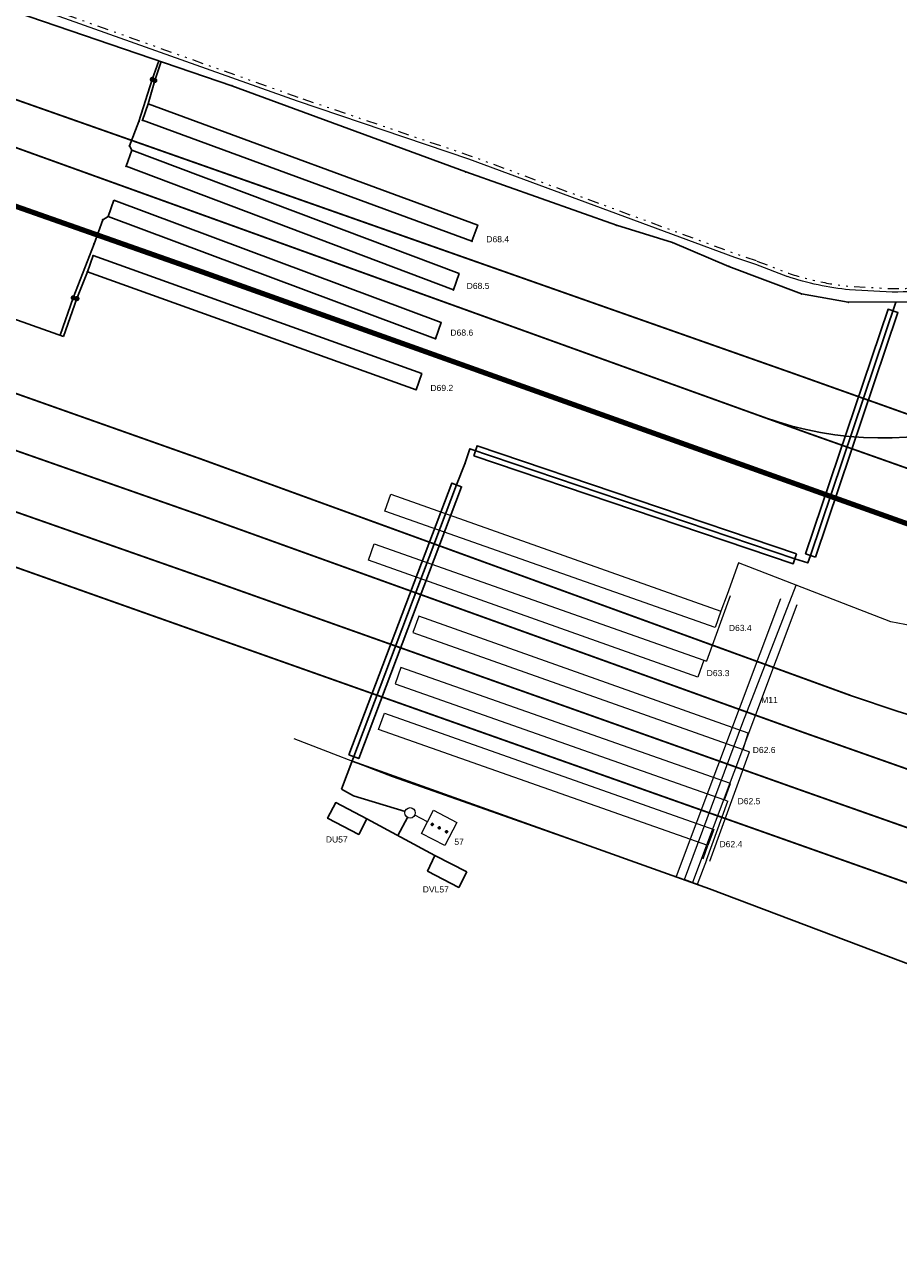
# Model space of a CAD drawing. Extents: x 133810 to 134220, y 448637 to 448926.
# Tile 8 of 13: x 133990 to 134040, y 448735 to 448804. Entities that reach past the tile are written whole.
import ezdxf
from ezdxf.enums import TextEntityAlignment as Align

# ---------------------------------------------------------------- set-up
doc = ezdxf.new("R2010")
doc.units = 0
doc.header["$MEASUREMENT"] = 0
for name, pattern in [('DGN Style 6', [17.238445, 6.344328, -3.62533, 0.009063, -3.62533, 0.009063, -3.62533]), ('VW-1-3_STREEP-N', [4, 1, -3]), ('VW-1-3_STREEP30-N', [4, 1, -3])]:
    doc.linetypes.add(name, pattern=pattern)
for name, color, linetype in [('1-kabel nieuw', 2, 'Continuous'), ('2-buis nieuw', 4, 'Continuous'), ('3-lussen nieuw', 6, 'Continuous'), ('BUIS', 7, 'Continuous'), ('PASSIEF', 7, 'Continuous'), ('PNTS', 1, 'Continuous')]:
    doc.layers.add(name, color=color, linetype=linetype)
for name, color, linetype, lineweight in [('N-WA-VW-VRI-BESTAAND-LUSSEN', 1, 'Continuous', 0), ('N-WA-VW-VRI-KABELTRACE-BESTAAND', 1, 'Continuous', 0), ('N-WA-VW-VRI-KOPPELKABEL BESTAAND', 12, 'DGN Style 6', 13), ('N-WA-VW-VRI-MANTELBUIS-BESTAAND', 1, 'Continuous', 0), ('N-WA-VW-VRI-MEUBILAIR', 7, 'Continuous', 13), ('N-WA-VW-VRI-UITSLIJPER BESTAAND', 11, 'Continuous', 0), ('N-WE-VW-MARKERING_LANGS_STREEP_13_010-G', 7, 'VW-1-3_STREEP-N', 0), ('N-WE-VW-MARKERING_LANGS_STREEP_13_030-G', 7, 'VW-1-3_STREEP30-N', 30), ('N-WE-VW-MARKERING_LANGS_STREEP_DOORGETROKKEN_010-G', 7, 'Continuous', 30), ('N-WE-VW-VRI-TEKST', 7, 'Continuous', 0), ('N-WE-VW-VRI-TEKST LUSSEN BESTAAND', 1, 'Continuous', 0)]:
    doc.layers.add(name, color=color, linetype=linetype, lineweight=lineweight)
doc.styles.add('Style-Arial', font='arial.ttf')
doc.styles.add('StyleArial', font='arial.ttf')

# ---------------------------------------------------------------- blocks, each defined once
blk = doc.blocks.new('*U3')
at = {"layer": 'N-WA-VW-VRI-MEUBILAIR', "ltscale": 0.1}
h = blk.add_hatch(color=256, dxfattribs=at)
edge = h.paths.add_edge_path()
edge.add_arc((-1.003, 0.162), 0.0625, 0, 360)
h = blk.add_hatch(color=256, dxfattribs=at)
edge = h.paths.add_edge_path()
edge.add_arc((-0.553, 0), 0.0625, 0, 360)
h = blk.add_hatch(color=256, dxfattribs=at)
edge = h.paths.add_edge_path()
edge.add_arc((-0.135, -0.15), 0.0625, 0, 360)
blk.add_line((0.153, -0.253), (0.93, -0.532), dxfattribs=at)
at = {"layer": 'N-WA-VW-VRI-MEUBILAIR', "ltscale": 0.1, "flags": 128}
blk.add_lwpolyline([(-0.1, -0.959), (-1.512, -0.453), (-1.005, 0.959), (0.407, 0.453)], close=True, dxfattribs=at)
for points in [[(-0.944, 0.141, -1), (-1.062, 0.183, -1), (-0.944, 0.141)], [(-0.494, -0.021, -1), (-0.611, 0.021, -1), (-0.494, -0.021)], [(-0.077, -0.171, -1), (-0.194, -0.129, -1), (-0.077, -0.171)]]:
    blk.add_lwpolyline(points, format="xyb", dxfattribs=at)
for points in [[(-1.062, 0.183, 1), (-0.944, 0.141, 1)], [(-0.611, 0.021, 1), (-0.494, -0.021, 1)], [(-0.194, -0.129, 1), (-0.077, -0.171, 1)]]:
    blk.add_lwpolyline(points, format="xyb", close=True, dxfattribs=at)
at = {"layer": 'N-WA-VW-VRI-MEUBILAIR', "ltscale": 0.1}
blk.add_circle((1.212, -0.633), 0.3, dxfattribs=at)

msp = doc.modelspace()

# ---------------------------------------------------------------- linework, layer by layer
at = {"layer": '1-kabel nieuw'}
msp.add_line((133992.169, 448786.595), (133977.936, 448791.618), dxfattribs=at)
for points, elevation in [([(134046.147, 448791.669), (134044.645, 448790.01), (134043.483, 448788.911), (134042.559, 448788.583), (134037.043, 448788.558), (134034.379, 448789.038), (134030.216, 448790.605), (134027.001, 448791.97), (134023.79, 448792.96), (134015.17, 448796.015), (134001.798, 448800.942), (133986.38, 448806.218), (133975.251, 448810.211), (133967.148, 448812.88), (133960.239, 448815.385), (133958.969, 448815.837)], 1.076), ([(133997.246, 448801.311), (133997.61, 448802.376)], 1.256), ([(133997.387, 448801.248), (133997.756, 448802.326)], 1.191), ([(133992.729, 448788.81), (133991.973, 448786.665)], 1.322), ([(133992.935, 448788.767), (133992.169, 448786.595)], 1.398), ([(134034.889, 448774.069), (134039.775, 448788.57)], 1.724), ([(134015.41, 448780.164), (134015.123, 448779.314), (134014.651, 448778.107)], 1.11), ([(134033.994, 448773.877), (134015.41, 448780.164)], 1.73), ([(134014.651, 448778.107), (134008.067, 448760.687)], 1.343), ([(134033.994, 448773.877), (134034.726, 448773.641), (134034.889, 448774.069)], 1.73), ([(134008.679, 448762.305), (134029.101, 448754.988), (134047.873, 448747.896), (134048.291, 448749.004), (134057.919, 448745.354), (134066.083, 448742.533), (134072.295, 448740.43), (134139.88, 448718.62)], 1.343), ([(134008.067, 448760.687), (134008.745, 448760.315), (134011.701, 448759.426)], 1.343)]:
    msp.add_lwpolyline(points, dxfattribs=dict(at, elevation=elevation))
msp.add_lwpolyline([(134011.845, 448759.076), (134011.287, 448758.039)], dxfattribs=at)
at = {"layer": '2-buis nieuw'}
for points, elevation in [([(134035.173, 448773.973), (134039.887, 448787.966), (134039.319, 448788.157), (134034.605, 448774.165), (134035.173, 448773.973)], 1.724), ([(134034.09, 448774.161), (134015.818, 448780.342), (134015.626, 448779.774)], 1.73), ([(134015.626, 448779.774), (134033.898, 448773.593), (134034.09, 448774.161)], 1.73), ([(134008.493, 448762.661), (134014.371, 448778.213), (134014.932, 448778.001), (134009.054, 448762.449), (134008.493, 448762.661)], 1.343)]:
    msp.add_lwpolyline(points, dxfattribs=dict(at, elevation=elevation))
at = {"layer": '3-lussen nieuw'}
msp.add_line((134009.515, 448758.993), (134013.411, 448756.896), dxfattribs=at)
for points, elevation in [([(133996.068, 448797.264), (133995.744, 448796.337), (134014.461, 448789.268), (134014.786, 448790.195), (133996.068, 448797.264), (133995.934, 448797.502), (133996.478, 448798.899), (133997.246, 448801.311)], 1.256), ([(133997.003, 448799.902), (133996.678, 448798.975), (134015.528, 448792.047), (134015.853, 448792.974), (133997.003, 448799.902), (133997.387, 448801.248)], 1.191), ([(133995.049, 448794.398), (133994.724, 448793.471), (134013.445, 448786.469), (134013.77, 448787.396), (133995.049, 448794.398)], 1.322), ([(133994.724, 448793.471), (133994.415, 448793.275), (133993.918, 448791.905), (133992.729, 448788.81)], 1.322), ([(133993.537, 448790.304), (133993.862, 448791.23), (134012.657, 448784.479), (134012.333, 448783.552), (133993.537, 448790.304), (133992.935, 448788.767)], 1.398)]:
    msp.add_lwpolyline(points, dxfattribs=dict(at, elevation=elevation))
at = {"layer": '3-lussen nieuw', "const_width": 0.15}
for points, elevation in [([(133997.171, 448801.311, 1), (133997.321, 448801.311, 1)], 1.256), ([(133997.312, 448801.248, 1), (133997.462, 448801.248, 1)], 1.191), ([(133992.654, 448788.81, 1), (133992.804, 448788.81, 1)], 1.322), ([(133992.86, 448788.767, 1), (133993.01, 448788.767, 1)], 1.398)]:
    msp.add_lwpolyline(points, format="xyb", close=True, dxfattribs=dict(at, elevation=elevation))
at = {"layer": '3-lussen nieuw', "flags": 128}
for points in [[(134009.515, 448758.993), (134009.05, 448758.104), (134007.272, 448759.035), (134007.737, 448759.924)], [(134015.232, 448755.964), (134014.766, 448755.075), (134012.988, 448756.007), (134013.411, 448756.896)]]:
    msp.add_lwpolyline(points, close=True, dxfattribs=at)
at = {"layer": 'BUIS'}
for p in [(134039.598, 448788.045, 1.071), (134015.41, 448780.164, 1.11), (134014.651, 448778.107, 1.343), (134033.994, 448773.877, 1.73), (134034.889, 448774.069, 1.724), (134008.773, 448762.555, 1.186)]:
    msp.add_point(p, dxfattribs=at)
at = {"layer": 'N-WA-VW-VRI-BESTAAND-LUSSEN', "flags": 128}
for points in [[(134029.766, 448770.887), (134029.427, 448769.955), (134010.546, 448776.602), (134010.885, 448777.575)], [(134028.781, 448768.081), (134028.442, 448767.107), (134009.604, 448773.796), (134009.942, 448774.727)], [(134031.028, 448762.97), (134031.324, 448763.901), (134012.486, 448770.59), (134012.147, 448769.659)], [(134029.967, 448760.086), (134030.306, 448761.017), (134011.467, 448767.663), (134011.129, 448766.732)], [(134029.361, 448758.395), (134029.022, 448757.463), (134010.184, 448764.11), (134010.522, 448765.041)]]:
    msp.add_lwpolyline(points, close=True, dxfattribs=at)
at = {"layer": 'N-WA-VW-VRI-KABELTRACE-BESTAAND', "ltscale": 0.1}
for p, q in [((134031.739, 448790.731), (134033.562, 448790.027)), ((134030.773, 448773.656), (134030.111, 448771.836)), ((134039.484, 448770.278), (134030.773, 448773.656)), ((134049.089, 448768.392), (134039.484, 448770.278)), ((134028.936, 448756.641), (134028.411, 448755.247))]:
    msp.add_line(p, q, dxfattribs=at)
at = {"layer": 'N-WA-VW-VRI-KABELTRACE-BESTAAND', "ltscale": 0.1, "flags": 128}
for points in [[(133963.861, 448814.929), (133976.549, 448810.375), (133981.215, 448808.813), (133983.781, 448807.827), (134005.523, 448800.086)], [(134005.523, 448800.086), (134015.326, 448796.755), (134030.541, 448791.131), (134031.739, 448790.731)], [(134005.347, 448763.587), (134010.97, 448761.424), (134027.673, 448755.525), (134031.021, 448764.506), (134034.073, 448772.376)], [(134031.739, 448753.995), (134027.673, 448755.525)], [(134031.739, 448753.995), (134047.874, 448747.899), (134048.325, 448749.092)]]:
    msp.add_lwpolyline(points, dxfattribs=at)
msp.add_lwpolyline([(134047.82, 448791.926, -0.020824), (134046.792, 448791.221), (134046.783, 448791.216), (134046.775, 448791.21, -0.049116), (134044.471, 448790.036), (134044.47, 448790.036), (134044.468, 448790.035, -0.048954), (134042.045, 448789.347), (134042.044, 448789.347, -0.048161), (134039.56, 448789.14), (134037.122, 448789.267, -0.026441), (134035.327, 448789.552), (134035.326, 448789.552, -0.026422), (134033.562, 448790.027)], format="xyb", dxfattribs=at)
at = {"layer": 'N-WA-VW-VRI-KOPPELKABEL BESTAAND', "ltscale": 0.1}
msp.add_line((134031.811, 448790.918), (134033.634, 448790.214), dxfattribs=at)
at = {"layer": 'N-WA-VW-VRI-KOPPELKABEL BESTAAND', "ltscale": 0.1, "flags": 128}
for points in [[(134005.587, 448800.275), (133983.85, 448808.015), (133981.283, 448809.001), (133976.615, 448810.564), (133963.839, 448815.149)], [(134031.802, 448790.921), (134030.608, 448791.32), (134015.393, 448796.944), (134005.587, 448800.275)]]:
    msp.add_lwpolyline(points, dxfattribs=at)
msp.add_lwpolyline([(134033.624, 448790.217, 0.026422), (134035.368, 448789.748), (134035.369, 448789.747, 0.026364), (134037.138, 448789.466), (134039.567, 448789.34, 0.048086), (134042.009, 448789.544), (134042.009, 448789.544, 0.048954), (134044.395, 448790.221), (134044.397, 448790.222), (134044.398, 448790.223, 0.049116), (134046.667, 448791.379), (134046.676, 448791.385), (134046.686, 448791.391, 0.022663), (134047.786, 448792.151)], format="xyb", dxfattribs=at)
at = {"layer": 'N-WA-VW-VRI-MANTELBUIS-BESTAAND'}
for p, q in [((134033.171, 448771.596), (134027.205, 448755.701)), ((134034.108, 448771.245), (134028.141, 448755.35))]:
    msp.add_line(p, q, dxfattribs=at)
at = {"layer": 'N-WA-VW-VRI-UITSLIJPER BESTAAND'}
for p, q in [((134030.299, 448771.768), (134028.938, 448768.025)), ((134030.111, 448771.836), (134029.766, 448770.887)), ((134028.781, 448768.081), (134028.938, 448768.025)), ((134029.124, 448756.572), (134031.402, 448762.838)), ((134031.028, 448762.97), (134031.402, 448762.838)), ((134028.936, 448756.641), (134030.164, 448760.016)), ((134029.967, 448760.086), (134030.164, 448760.016)), ((134028.748, 448756.709), (134029.022, 448757.463))]:
    msp.add_line(p, q, dxfattribs=at)
at = {"layer": 'N-WE-VW-MARKERING_LANGS_STREEP_13_010-G', "const_width": 0.1, "flags": 128}
for points in [[(134083.406, 448766.828), (134033.877, 448784.495), (134000, 448796.434), (133977.597, 448804.329)], [(133976.768, 448801.979), (134000, 448793.599), (134034.724, 448781.072), (134059.834, 448772.177), (134082.453, 448764.164)], [(133994.545, 448771.584), (133943.063, 448789.849), (133918.209, 448798.668)], [(133977.229, 448787.665), (134000, 448779.598), (134037.173, 448766.059)], [(133981.896, 448782.722), (134000, 448776.368), (134034.513, 448763.93), (134042.495, 448761.112)], [(133987.831, 448777.127), (134000.609, 448772.641), (134034.289, 448760.655), (134050.817, 448754.825)], [(133994.545, 448771.584), (134000, 448769.65), (134036.81, 448756.606), (134053.288, 448750.767)]]:
    msp.add_lwpolyline(points, dxfattribs=at)
at = {"layer": 'N-WE-VW-MARKERING_LANGS_STREEP_13_030-G', "const_width": 0.3, "flags": 128}
msp.add_lwpolyline([(133985.112, 448795.571), (134000, 448790.33), (134049.926, 448772.485), (134081.444, 448761.344)], dxfattribs=at)
at = {"layer": 'N-WE-VW-MARKERING_LANGS_STREEP_DOORGETROKKEN_010-G', "flags": 128}
msp.add_lwpolyline([(134037.173, 448766.059), (134039.894, 448765.133), (134042.216, 448764.443), (134044.538, 448763.753), (134046.233, 448763.515)], dxfattribs=at)
at = {"layer": 'N-WE-VW-MARKERING_LANGS_STREEP_DOORGETROKKEN_010-G', "extrusion": (0, 0, -1)}
msp.add_arc((-134038.993, 448800.793), 20, 214.39872, 289.83671, dxfattribs=at)
at = {"layer": 'PASSIEF'}
msp.add_point((133997.189, 448800.562, 1.169), dxfattribs=at)
at = {"layer": 'PNTS'}
for p in [(134001.798, 448800.942, 1.288), (133996.478, 448798.899, 1.206), (133996.678, 448798.975, 1.191), (133995.934, 448797.502, 1.237), (133995.744, 448796.337, 1.256), (134015.17, 448796.015, 1.463), (133994.415, 448793.275, 1.33), (133994.724, 448793.471, 1.322), (134023.79, 448792.96, 1.532), (133993.918, 448791.905, 1.356), (134015.528, 448792.047, 1.307), (134027.001, 448791.97, 1.549), (133993.862, 448791.23, 1.368), (134030.216, 448790.605, 1.541), (133993.537, 448790.304, 1.398), (134014.461, 448789.268, 1.376), (134034.379, 448789.038, 1.555), (134037.043, 448788.558, 1.588), (134013.445, 448786.469, 1.426), (134012.333, 448783.552, 1.495), (134015.123, 448779.314, 1.471)]:
    msp.add_point(p, dxfattribs=at)

# ---------------------------------------------------------------- block references
at = {"layer": 'N-WA-VW-VRI-MEUBILAIR', "ltscale": 0.1, "rotation": 172.3119968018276}
msp.add_blockref('*U3', (134013.104, 448758.55), dxfattribs=at)

# ---------------------------------------------------------------- texts
at = {"layer": '3-lussen nieuw', "style": 'Style-Arial'}
for s, p in [('DU57', (134007.17, 448757.819)), ('DVL57', (134012.711, 448754.961))]:
    msp.add_text(s, height=0.35, dxfattribs=at).set_placement(p, align=Align.MIDDLE_LEFT)
at = {"layer": '3-lussen nieuw', "char_height": 0.35, "attachment_point": 1, "line_spacing_factor": 0.8, "style": 'StyleArial'}
for s, insert in [('D68.4', (134016.346, 448792.341)), ('D68.5', (134015.222, 448789.668)), ('D68.6', (134014.293, 448786.995)), ('D69.2', (134013.15, 448783.83))]:
    msp.add_mtext(s, dxfattribs=dict(at, insert=insert))
at = {"layer": 'N-WE-VW-VRI-TEKST', "color": 7, "char_height": 0.35, "attachment_point": 1, "line_spacing_factor": 0.8, "style": 'StyleArial'}
for s, insert in [('M11', (134032.066, 448765.978)), ('57', (134014.518, 448757.858))]:
    msp.add_mtext(s, dxfattribs=dict(at, insert=insert))
at = {"layer": 'N-WE-VW-VRI-TEKST LUSSEN BESTAAND', "char_height": 0.35, "attachment_point": 1, "line_spacing_factor": 0.8, "style": 'StyleArial'}
for s, insert in [('D63.4', (134030.219, 448770.097)), ('D63.3', (134028.948, 448767.514)), ('D62.6', (134031.582, 448763.114)), ('D62.5', (134030.716, 448760.186)), ('D62.4', (134029.681, 448757.725))]:
    msp.add_mtext(s, dxfattribs=dict(at, insert=insert))

doc.saveas('drawing.dxf')
